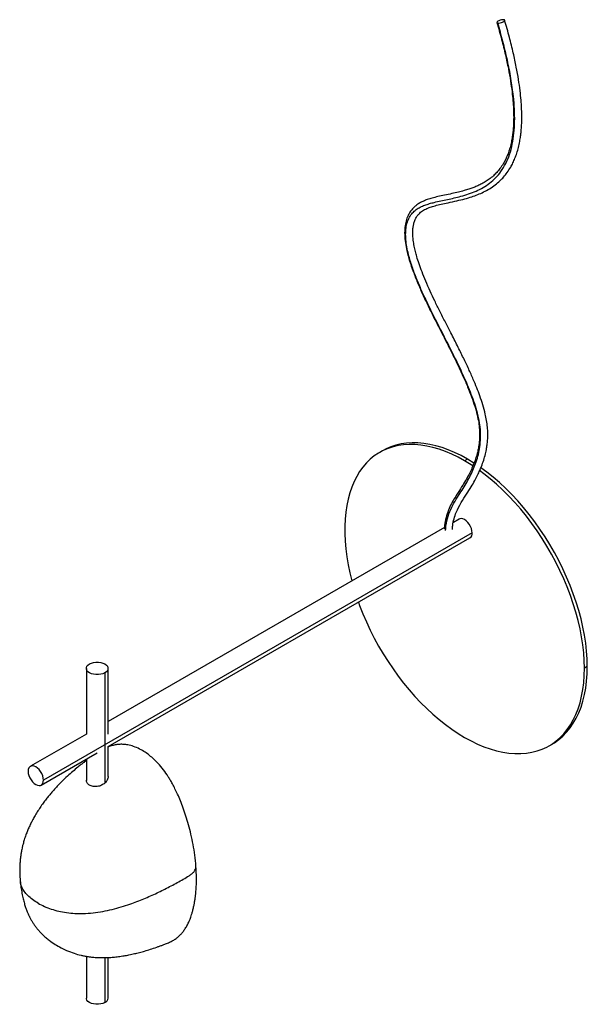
# Paper-space layout '_Isométrica' of a CAD drawing. Header units: millimetres. Extents: x -330 to 88, y -300 to 426.
import ezdxf

# ---------------------------------------------------------------- set-up
doc = ezdxf.new("R2010")
doc.units = ezdxf.units.MM

psp = doc.layouts.new('_Isométrica')

# ---------------------------------------------------------------- linework, layer by layer
at = {"color": 7, "linetype": 'Continuous', "lineweight": 25}
for p, q in [((-62.49, 108.26), (-64.62, 107.03)), ((0, 102.07), (-2.12, 100.84)), ((-16.92, 51.57), (-264.94, -91.62)), ((-6.12, 57.8), (-10.35, 55.36)), ((3.54, 47.61), (-312.54, -134.86)), ((-264.94, -110.09), (1.88, 43.94)), ((-280.94, -52.4), (-280.94, -100.85)), ((-267.29, -55.66), (-267.29, -137.04)), ((-264.94, -100.85), (-264.94, -52.4)), ((88.39, -51.03), (86.27, -52.25)), ((-280.94, -100.85), (-322.2, -124.67)), ((60.37, -109.48), (62.49, -108.26)), ((-314.2, -138.52), (-272.94, -114.71)), ((-264.94, -132.19), (-264.94, -110.09)), ((-280.94, -119.33), (-280.94, -135.24)), ((-280.94, -264.86), (-280.94, -295.73)), ((-267.29, -265.85), (-267.29, -298.99)), ((-264.94, -295.73), (-264.94, -265.77))]:
    psp.add_line(p, q, dxfattribs=at)
at = {"color": 7, "linetype": 'Continuous', "lineweight": 25, "flags": 128}
for points in [[(26.84, 426.34), (26.08, 426.37), (25.14, 426.25), (24.14, 425.99), (23.19, 425.63), (22.41, 425.21), (21.89, 424.78), (21.7, 424.39), (21.86, 424.1), (22.34, 423.93)], [(22.34, 423.93), (23.1, 423.9), (24.04, 424.03), (25.04, 424.28), (25.99, 424.64), (26.77, 425.06), (27.29, 425.49), (27.48, 425.88), (27.32, 426.17), (26.84, 426.34)], [(-2.12, 100.84), (-6.83, 103.41), (-11.52, 105.69), (-16.18, 107.66), (-20.81, 109.32), (-25.38, 110.67), (-29.88, 111.7), (-34.31, 112.42), (-38.64, 112.81), (-42.88, 112.87), (-46.99, 112.62), (-50.98, 112.04), (-54.83, 111.14), (-58.53, 109.92), (-62.08, 108.38), (-65.45, 106.54), (-68.64, 104.39), (-71.64, 101.94), (-74.45, 99.2), (-77.05, 96.17), (-79.44, 92.87), (-81.61, 89.3), (-83.55, 85.47), (-85.27, 81.4), (-86.75, 77.09), (-87.98, 72.57), (-88.98, 67.83), (-89.73, 62.9), (-90.23, 57.78), (-90.48, 52.5), (-90.48, 47.07), (-90.23, 41.49), (-89.73, 35.8), (-88.98, 30.01), (-87.98, 24.12), (-86.75, 18.16), (-85.27, 12.15), (-85.26, 12.11)], [(0, 102.07), (-4.7, 104.64), (-9.4, 106.91), (-14.06, 108.88), (-18.68, 110.55), (-23.26, 111.9), (-27.76, 112.93), (-32.19, 113.64), (-36.52, 114.03), (-40.76, 114.1), (-44.87, 113.84), (-48.86, 113.26), (-52.71, 112.36), (-56.41, 111.14), (-59.95, 109.61), (-62.49, 108.26)], [(4.83, 99.13), (4.79, 99.16), (0, 102.07)], [(3.99, 97.07), (2.66, 97.93), (-2.12, 100.84)], [(88.39, -51.03), (88.26, -45.42), (87.87, -39.69), (87.22, -33.84), (86.32, -27.89), (85.17, -21.86), (83.76, -15.76), (82.11, -9.62), (80.22, -3.45), (78.09, 2.73), (75.74, 8.9), (73.16, 15.05), (70.37, 21.15), (67.37, 27.19), (64.17, 33.15), (60.78, 39.01), (57.22, 44.76), (53.49, 50.38), (49.6, 55.85), (45.57, 61.15), (41.4, 66.28), (37.11, 71.21), (32.72, 75.93), (28.22, 80.43), (23.65, 84.7), (19, 88.71), (14.3, 92.47), (9.93, 95.69)], [(86.27, -52.25), (86.14, -46.65), (85.75, -40.92), (85.1, -35.07), (84.2, -29.12), (83.05, -23.08), (81.64, -16.99), (79.99, -10.85), (78.1, -4.68), (75.97, 1.5), (73.61, 7.68), (71.04, 13.82), (68.24, 19.92), (65.24, 25.96), (62.05, 31.92), (58.66, 37.79), (55.1, 43.53), (51.37, 49.15), (47.48, 54.62), (43.45, 59.93), (39.28, 65.05), (34.99, 69.98), (30.59, 74.71), (26.1, 79.21), (21.53, 83.47), (16.88, 87.49), (12.18, 91.24), (9.04, 93.59)], [(3.54, 47.61), (3.39, 49.14), (2.98, 50.76), (2.3, 52.39), (1.41, 53.94), (0.33, 55.34), (-0.86, 56.51), (-2.12, 57.4), (-3.38, 57.97), (-4.58, 58.17), (-5.65, 58.01), (-6.12, 57.8)], [(-80.36, -3.54), (-79.44, -6.05), (-77.05, -12.11), (-74.45, -18.14), (-71.64, -24.12), (-68.64, -30.04), (-65.45, -35.87), (-62.08, -41.61), (-58.53, -47.23), (-54.83, -52.73), (-50.98, -58.07), (-46.99, -63.26), (-42.88, -68.27), (-38.64, -73.09), (-34.31, -77.7), (-29.88, -82.1), (-25.38, -86.27), (-20.81, -90.2), (-16.18, -93.88), (-11.52, -97.29), (-6.83, -100.43), (-2.12, -103.29)], [(-267.29, -55.66), (-268.69, -56.31), (-270.3, -56.76), (-272.05, -56.99), (-273.84, -56.99), (-275.59, -56.76), (-277.2, -56.31), (-278.6, -55.66), (-279.72, -54.85), (-280.49, -53.92), (-280.89, -52.91), (-280.89, -51.88), (-280.49, -50.87), (-279.72, -49.94), (-278.6, -49.13)], [(-278.6, -49.13), (-277.2, -48.49), (-275.59, -48.04), (-273.84, -47.81), (-272.05, -47.81), (-270.3, -48.04), (-268.69, -48.49), (-267.29, -49.13), (-266.17, -49.94), (-265.39, -50.87), (-264.99, -51.88), (-264.99, -52.91), (-265.39, -53.92), (-266.17, -54.85), (-267.29, -55.66)], [(-2.12, -103.29), (2.66, -105.9), (7.44, -108.21), (12.18, -110.2), (16.88, -111.87), (21.53, -113.22), (26.1, -114.24), (30.59, -114.93), (34.99, -115.28), (39.28, -115.3), (43.45, -114.99), (47.48, -114.34), (51.37, -113.36), (55.1, -112.05), (58.66, -110.42), (62.05, -108.46), (65.24, -106.19), (68.24, -103.61), (71.04, -100.74), (73.61, -97.57), (75.97, -94.12), (78.1, -90.39), (79.99, -86.41), (81.64, -82.17), (83.05, -77.7), (84.2, -73), (85.1, -68.09), (85.75, -62.99), (86.14, -57.7), (86.27, -52.25)], [(62.49, -108.26), (64.17, -107.24), (67.37, -104.97), (70.37, -102.39), (73.16, -99.51), (75.74, -96.34), (78.09, -92.89), (80.22, -89.17), (82.11, -85.18), (83.76, -80.94), (85.17, -76.47), (86.32, -71.77), (87.22, -66.87), (87.87, -61.76), (88.26, -56.48), (88.39, -51.03)], [(-312.54, -134.86), (-312.68, -133.33), (-313.1, -131.7), (-313.78, -130.08), (-314.67, -128.53), (-315.74, -127.13), (-316.94, -125.95), (-318.2, -125.06), (-319.46, -124.5), (-320.65, -124.29), (-321.73, -124.45), (-322.62, -124.97), (-323.29, -125.82), (-323.71, -126.96), (-323.85, -128.33)], [(-323.85, -128.33), (-323.71, -129.87), (-323.29, -131.49), (-322.62, -133.12), (-321.73, -134.67), (-320.65, -136.06), (-319.46, -137.24), (-318.2, -138.13), (-316.94, -138.69), (-315.74, -138.9), (-314.67, -138.74), (-313.78, -138.22), (-313.1, -137.37), (-312.68, -136.23), (-312.54, -134.86)], [(-267.29, -298.99), (-268.69, -299.64), (-270.3, -300.08), (-272.05, -300.31), (-273.84, -300.31), (-275.59, -300.08), (-277.2, -299.64), (-278.6, -298.99), (-279.72, -298.18), (-280.49, -297.25), (-280.89, -296.24), (-280.94, -295.73)]]:
    psp.add_lwpolyline(points, dxfattribs=at)
at = {"color": 7, "linetype": 'Continuous', "lineweight": 25}
for centre, start, end in [((-0.37, 47.17), 304.91595, 6.39623), ((-268.86, -295.39), 293.59917, 355.08069)]:
    psp.add_arc(centre, 3.93, start, end, dxfattribs=at)
for points, knots in [([(21.71, 424.29), (22.91, 420.12), (25.19, 412.13), (27.99, 400.76), (30.19, 390.53), (31.8, 381.45), (32.91, 373.51), (33.61, 366.71), (33.97, 361.19), (34.11, 356.83), (34.12, 353.5), (34.06, 350.94), (33.98, 349), (33.88, 347.33), (33.75, 345.54), (33.54, 343.39), (33.2, 340.55), (32.62, 337.03), (31.74, 333.07), (30.62, 329.26), (29.34, 325.8), (27.92, 322.71), (26.19, 319.57), (24.14, 316.53), (21.71, 313.63), (19.06, 311.01), (16.17, 308.67), (13.07, 306.61), (10.02, 304.91), (7, 303.5), (4.03, 302.3), (0.9, 301.21), (-2.65, 300.13), (-6.82, 299.05), (-11.61, 297.96), (-16.67, 296.9), (-21.55, 295.85), (-25.81, 294.79), (-29.36, 293.7), (-32.22, 292.59), (-34.32, 291.57), (-35.93, 290.62), (-37.34, 289.66), (-38.92, 288.38), (-40.65, 286.65), (-42.31, 284.47), (-43.63, 282.12), (-44.57, 279.9), (-45.48, 276.99), (-46.21, 272.98), (-46.35, 267.59), (-45.8, 261.76), (-44.58, 255.32), (-42.65, 248.19), (-40, 240.38), (-36.76, 232.2), (-33.05, 223.73), (-28.97, 215.09), (-24.35, 205.79), (-19.25, 195.83), (-13.76, 185.14), (-8.37, 174.27), (-3.69, 164.33), (0.12, 155.59), (3.05, 148.22), (5.43, 141.32), (7.21, 134.94), (8.37, 129.17), (8.95, 124.13), (9.08, 119.85), (8.93, 116.52), (8.65, 113.68), (8.25, 110.93), (7.61, 107.72), (6.63, 104.04), (5.23, 99.87), (3.5, 95.66), (1.48, 91.45), (-0.77, 87.28), (-3.5, 82.68), (-6.45, 78.08), (-9.31, 73.53), (-11.84, 69.12), (-14.15, 64.21), (-15.89, 58.88), (-16.84, 54.15), (-16.95, 51.29), (-16.99, 50.27)], [0, 0, 0, 0, 0.025184, 0.04822, 0.06911, 0.087858, 0.10447, 0.118952, 0.13131, 0.140387, 0.147847, 0.153696, 0.157935, 0.161273, 0.165489, 0.170667, 0.176805, 0.186475, 0.197491, 0.208233, 0.2185, 0.228298, 0.237632, 0.250605, 0.262185, 0.273858, 0.287078, 0.299011, 0.31069, 0.321601, 0.331617, 0.341719, 0.353343, 0.366694, 0.381789, 0.39866, 0.414031, 0.427397, 0.438735, 0.448027, 0.455294, 0.459713, 0.464549, 0.470156, 0.477135, 0.485285, 0.492566, 0.498469, 0.503744, 0.515312, 0.52735, 0.539466, 0.551932, 0.566659, 0.582208, 0.598592, 0.615775, 0.63337, 0.651293, 0.672838, 0.69482, 0.717261, 0.73949, 0.755196, 0.769875, 0.783514, 0.79611, 0.80768, 0.818127, 0.827386, 0.835481, 0.840851, 0.84755, 0.85562, 0.865177, 0.876408, 0.889321, 0.900112, 0.911846, 0.924512, 0.938192, 0.948, 0.958434, 0.969513, 0.981156, 0.993231, 1, 1, 1, 1]), ([(-16.06, 49.29), (-16, 50.58), (-15.84, 54.1), (-14.39, 59.99), (-11.68, 66.52), (-8.23, 72.5), (-4.74, 77.92), (-1.6, 82.93), (1.13, 87.74), (3.55, 92.58), (5.66, 97.55), (7.42, 102.75), (8.78, 108.26), (9.63, 114.13), (9.85, 120.44), (9.29, 127.16), (7.96, 134.11), (6.01, 141.11), (3.59, 148.1), (0.09, 156.94), (-4.65, 167.56), (-10.62, 179.91), (-16.85, 192.16), (-23.15, 204.38), (-28.66, 215.45), (-33.3, 225.38), (-37.07, 234.14), (-40.44, 242.96), (-42.87, 250.71), (-44.42, 257.28), (-45.29, 262.66), (-45.62, 267.83), (-45.34, 272.64), (-44.38, 276.99), (-42.75, 280.74), (-40.53, 283.83), (-37.83, 286.27), (-34.77, 288.12), (-31.46, 289.52), (-28.01, 290.63), (-22.42, 292.09), (-14.58, 293.67), (-6.05, 295.59), (0.92, 297.69), (6.4, 299.81), (11.61, 302.44), (16.47, 305.66), (20.9, 309.57), (24.93, 314.35), (28.42, 320.09), (31.23, 326.86), (33.24, 334.39), (34.46, 342.57), (34.94, 351.26), (34.77, 360.35), (33.91, 370.91), (32.21, 382.97), (29.55, 396.49), (26.27, 410.16), (23.65, 419.34), (22.34, 423.93)], [0, 0, 0, 0, 0.008548, 0.023364, 0.037964, 0.052106, 0.065838, 0.07917, 0.092659, 0.106265, 0.119936, 0.133901, 0.147896, 0.161919, 0.175966, 0.190011, 0.203794, 0.217581, 0.231376, 0.245177, 0.270285, 0.295413, 0.320551, 0.345708, 0.370879, 0.388505, 0.406139, 0.423777, 0.441424, 0.452526, 0.463633, 0.474747, 0.485863, 0.496982, 0.508302, 0.519618, 0.530932, 0.542239, 0.553538, 0.564828, 0.576114, 0.607131, 0.638125, 0.656569, 0.675006, 0.693439, 0.711866, 0.730288, 0.748705, 0.768793, 0.788879, 0.808967, 0.829059, 0.849155, 0.869258, 0.889365, 0.917014, 0.94467, 0.972333, 1, 1, 1, 1]), ([(-10.99, 50.19), (-10.95, 51.11), (-10.85, 53.67), (-9.96, 57.92), (-7.99, 63.71), (-4.68, 69.9), (-0.67, 76.11), (2.71, 81.44), (5.36, 86.03), (7.45, 90.03), (9.07, 93.49), (10.6, 97.17), (12.04, 101.19), (13.31, 105.7), (14.15, 109.74), (14.68, 113.46), (14.99, 117.05), (15.08, 121.14), (14.83, 125.68), (14.21, 130.47), (13.11, 136), (11.47, 142.07), (9.3, 148.53), (6.92, 154.77), (4.16, 161.4), (0.86, 168.76), (-3.04, 177), (-7.42, 185.88), (-11.89, 194.65), (-16.27, 203.16), (-20.28, 211.05), (-24.03, 218.67), (-27.51, 226.07), (-30.65, 233.18), (-33.39, 239.93), (-35.59, 245.99), (-37.19, 251.02), (-38.37, 255.37), (-39.27, 259.39), (-39.91, 263.29), (-40.25, 266.93), (-40.3, 270.11), (-40.08, 272.98), (-39.6, 275.7), (-38.81, 278.27), (-37.66, 280.61), (-36.05, 282.84), (-33.84, 284.92), (-30.85, 286.68), (-27.43, 288.03), (-23.63, 289.18), (-19.23, 290.24), (-13.81, 291.38), (-7.9, 292.63), (-2.07, 294.06), (3.03, 295.57), (7.65, 297.24), (12.05, 299.19), (16.41, 301.57), (20.41, 304.32), (23.85, 307.25), (26.76, 310.26), (29.45, 313.61), (31.71, 317.11), (33.61, 320.67), (35.13, 324.12), (36.5, 327.93), (37.68, 332.08), (38.59, 336.31), (39.18, 340.02), (39.53, 342.98), (39.74, 345.21), (39.88, 347.06), (39.98, 348.82), (40.06, 350.85), (40.12, 353.55), (40.1, 357.03), (39.96, 361.56), (39.58, 367.28), (38.86, 374.29), (37.72, 382.44), (36.06, 391.72), (33.83, 402.14), (30.99, 413.68), (28.68, 421.77), (27.47, 425.98)], [0, 0, 0, 0, 0.006122, 0.017137, 0.027613, 0.044341, 0.060051, 0.07445, 0.087275, 0.098493, 0.108106, 0.11611, 0.128476, 0.139921, 0.150535, 0.157889, 0.166018, 0.174932, 0.184624, 0.194483, 0.203966, 0.217477, 0.230145, 0.242041, 0.254456, 0.269698, 0.286357, 0.304438, 0.32394, 0.340233, 0.356853, 0.372407, 0.386817, 0.401809, 0.41533, 0.427383, 0.438046, 0.44547, 0.453672, 0.462628, 0.469828, 0.477203, 0.484121, 0.490557, 0.498623, 0.506906, 0.514932, 0.526279, 0.53912, 0.550982, 0.562809, 0.576901, 0.593296, 0.613684, 0.632102, 0.648229, 0.662482, 0.677084, 0.692305, 0.707889, 0.721076, 0.732666, 0.744779, 0.758278, 0.767932, 0.778053, 0.788636, 0.799678, 0.810844, 0.820518, 0.826656, 0.831839, 0.836069, 0.839469, 0.843886, 0.849946, 0.857645, 0.86698, 0.879644, 0.894431, 0.911333, 0.930344, 0.95146, 0.97468, 1, 1, 1, 1]), ([(-200.11, -198.52), (-200.36, -195.78), (-200.83, -190.49), (-202.12, -182.55), (-203.68, -175.07), (-205.47, -168.06), (-207.4, -161.57), (-209.42, -155.64), (-211.48, -150.28), (-213.52, -145.52), (-215.49, -141.37), (-217.33, -137.85), (-219.02, -134.9), (-221.15, -131.43), (-224.05, -127.2), (-227.64, -122.86), (-231.13, -119.33), (-234.31, -116.59), (-237.76, -114.1), (-241.7, -111.79), (-245.94, -109.94), (-249.88, -108.87), (-253.31, -108.43), (-256.22, -108.41), (-259.04, -108.7), (-261.94, -109.38), (-263.9, -109.98), (-264.92, -110.47), (-264.94, -110.48)], [0, 0, 0, 0, 0.076115, 0.146814, 0.212243, 0.272418, 0.327436, 0.377365, 0.42227, 0.462139, 0.496968, 0.526806, 0.551694, 0.573014, 0.617583, 0.665439, 0.698505, 0.730844, 0.763413, 0.800992, 0.841025, 0.877662, 0.903151, 0.92746, 0.950797, 0.974499, 0.999363, 1, 1, 1, 1]), ([(-280.94, -120.49), (-281.51, -120.9), (-282.81, -121.86), (-284.94, -123.49), (-287.73, -125.7), (-291.11, -128.53), (-295.07, -132.07), (-298.71, -135.55), (-301.71, -138.62), (-303.94, -141.03), (-305.96, -143.29), (-307.98, -145.67), (-310.09, -148.29), (-312.28, -151.15), (-314.48, -154.23), (-316.64, -157.5), (-318.61, -160.72), (-320.23, -163.6), (-321.68, -166.4), (-323.04, -169.24), (-324.35, -172.26), (-325.58, -175.47), (-326.67, -178.69), (-327.54, -181.78), (-328.13, -184.16), (-328.53, -186.01), (-328.89, -187.89), (-329.28, -190.24), (-329.65, -193.13), (-329.92, -196.29), (-330.07, -199.87), (-330.05, -204.1), (-329.81, -207.37), (-329.67, -209.17)], [0, 0, 0, 0, 0.020318, 0.047174, 0.077307, 0.122027, 0.172937, 0.228564, 0.265169, 0.294265, 0.320972, 0.349916, 0.381088, 0.414478, 0.449998, 0.486225, 0.52283, 0.553625, 0.577284, 0.609448, 0.640426, 0.667997, 0.704804, 0.734808, 0.756876, 0.774098, 0.789907, 0.812971, 0.842638, 0.872787, 0.904953, 0.947448, 1, 1, 1, 1]), ([(-267.29, -137.04), (-268.09, -137.64), (-269.71, -138.86), (-272.88, -139.7), (-275.53, -139.65), (-277.4, -139.18), (-278.64, -138.62), (-279.65, -137.88), (-280.66, -136.72), (-280.83, -135.65), (-280.93, -134.94)], [0, 0, 0, 0, 0.167616, 0.335049, 0.501587, 0.585371, 0.668985, 0.75264, 0.836428, 1, 1, 1, 1]), ([(-264.95, -132.19), (-264.95, -132.22), (-264.85, -133.06), (-265.39, -134.86), (-266.65, -136.31), (-267.29, -137.04)], [0, 0, 0, 0, 0.01572, 0.507769, 1, 1, 1, 1]), ([(-329.67, -209.17), (-329.51, -210.76), (-329.2, -213.73), (-328.47, -218.21), (-327.62, -222.21), (-326.72, -225.7), (-325.81, -228.64), (-324.94, -231.03), (-324.21, -232.81), (-323.59, -234.18), (-323.1, -235.22), (-322.44, -236.54), (-321.52, -238.23), (-320.32, -240.2), (-318.99, -242.17), (-317.48, -244.17), (-315.98, -245.95), (-314.45, -247.61), (-312.83, -249.23), (-310.8, -251.07), (-307.81, -253.5), (-304.04, -256.11), (-299.73, -258.58), (-295.06, -260.83), (-290.12, -262.7), (-285.72, -263.92), (-282.31, -264.65), (-279.43, -265.14), (-276.24, -265.54), (-272.95, -265.78), (-269.96, -265.87), (-267.19, -265.86), (-264.32, -265.76), (-260.94, -265.52), (-257.13, -265.1), (-253.26, -264.53), (-249.32, -263.81), (-245.53, -262.98), (-241.69, -262.03), (-237.82, -260.96), (-233.63, -259.68), (-229.95, -258.43), (-226.95, -257.37), (-224.82, -256.62), (-222.45, -255.73), (-219.85, -254.66), (-217.04, -253.26), (-214.75, -251.76), (-212.8, -250.15), (-211.03, -248.39), (-209.45, -246.49), (-207.89, -244.26), (-206.45, -241.78), (-205.23, -239.24), (-204.32, -236.99), (-203.6, -234.99), (-202.96, -232.96), (-202.3, -230.5), (-201.69, -227.87), (-201.19, -225.23), (-200.79, -222.75), (-200.46, -220.23), (-200.16, -217.4), (-199.91, -213.95), (-199.75, -209.64), (-199.76, -204.44), (-199.99, -200.59), (-200.11, -198.52)], [0, 0, 0, 0, 0.023175, 0.043601, 0.061558, 0.077128, 0.090259, 0.101024, 0.109236, 0.114841, 0.119711, 0.1265, 0.136271, 0.146143, 0.157146, 0.166937, 0.178062, 0.186573, 0.195477, 0.207187, 0.221212, 0.24369, 0.264354, 0.283123, 0.308618, 0.331326, 0.342252, 0.355518, 0.371291, 0.38668, 0.401222, 0.413103, 0.426941, 0.443773, 0.463591, 0.48413, 0.502339, 0.523935, 0.543222, 0.564658, 0.588263, 0.614005, 0.625528, 0.637575, 0.649104, 0.663504, 0.675496, 0.687079, 0.698925, 0.710933, 0.724254, 0.738655, 0.755394, 0.771922, 0.785376, 0.795748, 0.808021, 0.82293, 0.840204, 0.854876, 0.869044, 0.882711, 0.897478, 0.916581, 0.940067, 0.967895, 1, 1, 1, 1]), ([(-316.53, -225.69), (-315.02, -226.49), (-312.01, -228.1), (-306.89, -230.08), (-301.37, -231.66), (-295.5, -232.74), (-289.42, -233.3), (-282.86, -233.35), (-275.94, -232.85), (-268.79, -231.79), (-261.88, -230.3), (-255.22, -228.48), (-247.35, -225.93), (-238.47, -222.52), (-228.76, -218.16), (-221.01, -214.28), (-215.05, -211.06), (-210.59, -208.62), (-206.89, -206.52), (-204, -204.71), (-202.11, -203.14), (-200.75, -201.41), (-200.05, -199.83), (-200.17, -198.86), (-200.21, -198.52)], [0, 0, 0, 0, 0.042677, 0.085389, 0.128093, 0.170763, 0.213359, 0.255994, 0.3072, 0.358332, 0.409526, 0.460758, 0.511966, 0.597489, 0.682941, 0.768304, 0.811176, 0.853414, 0.896392, 0.919267, 0.94219, 0.965057, 0.987905, 1, 1, 1, 1]), ([(-316.53, -225.69), (-317.92, -224.82), (-320.7, -223.08), (-324.14, -220.12), (-326.89, -216.94), (-328.71, -213.55), (-329.58, -210.92), (-329.59, -209.44), (-329.6, -209.15)], [0, 0, 0, 0, 0.190618, 0.381295, 0.571846, 0.76227, 0.95236, 1, 1, 1, 1])]:
    psp.add_open_spline(points, degree=3, knots=knots, dxfattribs=at)

doc.saveas('drawing.dxf')
